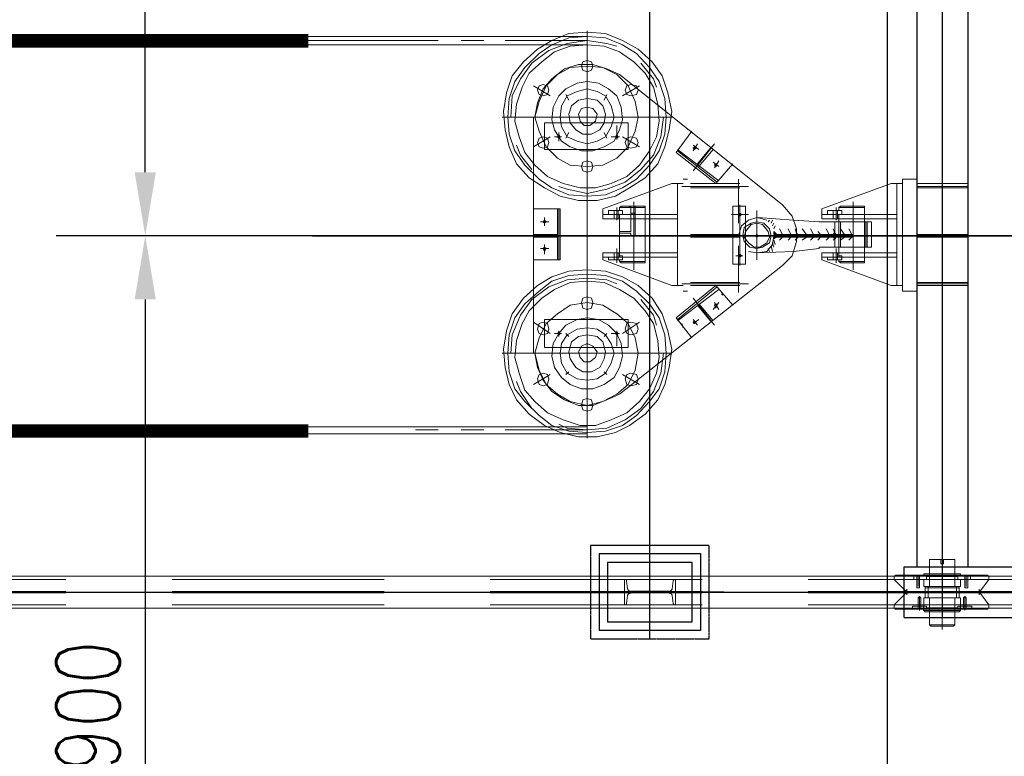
# Model space of a CAD drawing. Header units: inches. Extents: x -204116 to 930598, y -391373 to 256461.
# Tile 127 of 225: x 358164 to 361066, y -208008 to -205837. Entities that reach past the tile are written whole.
import ezdxf
from ezdxf.lldxf.tags import DXFTag

# ---------------------------------------------------------------- set-up
doc = ezdxf.new("R2010")
doc.units = ezdxf.units.IN
doc.header["$LTSCALE"] = 10
doc.header["$MEASUREMENT"] = 0
doc.header["$PDMODE"] = 1
doc.header["$PDSIZE"] = 1000
for name, pattern in [('CENTER', [2, 1.25, -0.25, 0.25, -0.25]), ('HIDDEN', [0.375, 0.25, -0.125]), ('PHANTOM', [2.5, 1.25, -0.25, 0.25, -0.25, 0.25, -0.25]), ('PHANTOM2', [1.25, 0.625, -0.125, 0.125, -0.125, 0.125, -0.125])]:
    doc.linetypes.add(name, pattern=pattern)
doc.layers.get('Defpoints').update_dxf_attribs({"lineweight": 25})
doc.layers.add('cen', color=2, linetype='CENTER2', lineweight=25)
doc.layers.add('P', color=5, linetype='PHANTOM2', lineweight=9)
doc.layers.add('FDN', color=8, linetype='PHANTOM')
doc.layers.add('H', color=3, linetype='HIDDEN')
doc.styles.add('MIC', font='romans.shx', dxfattribs={"width": 0.8})
tags = doc.linetypes.add('CENTER2', pattern=[1.125, 0.75, -0.125, 0.125, -0.125]).pattern_tags.tags
tags[10:11] = [DXFTag(74, 4), DXFTag(75, 0), DXFTag(340, '0'), DXFTag(46, 1.0), DXFTag(50, 0.0), DXFTag(44, 0.0), DXFTag(45, 0.0)]
tags[8:9] = [DXFTag(74, 4), DXFTag(75, 0), DXFTag(340, '0'), DXFTag(46, 1.0), DXFTag(50, 0.0), DXFTag(44, 0.0), DXFTag(45, 0.0)]
tags[6:7] = [DXFTag(74, 4), DXFTag(75, 0), DXFTag(340, '0'), DXFTag(46, 1.0), DXFTag(50, 0.0), DXFTag(44, 0.0), DXFTag(45, 0.0)]
tags[4:5] = [DXFTag(74, 4), DXFTag(75, 0), DXFTag(340, '0'), DXFTag(46, 1.0), DXFTag(50, 0.0), DXFTag(44, 0.0), DXFTag(45, 0.0)]
doc.dimstyles.new('1_75', dxfattribs={"dimscale": 75, "dimtxt": 2.5, "dimasz": 2.5, "dimexe": 1, "dimexo": 2, "dimgap": 1, "dimtad": 1, "dimtoh": 1, "dimdec": 0, "dimzin": 9, "dimdsep": 46, "dimtxsty": 'MIC', "dimcen": 2.5, "dimclrd": 1, "dimclre": 1, "dimclrt": 256, "dimadec": 0, "dimazin": 0, "dimtfac": 1, "dimtdec": 0, "dimtmove": 2, "dimatfit": 3, "dimfxl": 1, "dimlwd": -1, "dimlwe": -1, "dimarcsym": 0})

# ---------------------------------------------------------------- blocks, each defined once
blk = doc.blocks.new('TakeUp Plan')
at = {"layer": 'H', "linetype": 'Continuous'}
for points in [[(-1125.9, 4.2), (-1134.2, 4.2), (-1134.2, 12.5)], [(-954.9, 4.2), (-954.9, 12.5), (-959.1, 4.2)], [(-1125.9, -4.2), (-1134.2, -4.2), (-1134.2, -8.3)], [(-954.9, -4.2), (-954.9, -8.3), (-959.1, -4.2)]]:
    blk.add_hatch(color=0, dxfattribs=at).paths.add_polyline_path(points)
for p, q in [((-713, 975, -2), (-713, -975, -2)), ((-563, 975, -2), (-563, -975, -2)), ((-750.6, -975, -2), (713, -975, -2)), ((-750.6, -1125, -2), (-750.6, -975, -2)), ((-692.2, -1104.2, -2), (-692.2, -1091.7, -2)), ((-583.8, -1104.2, -2), (-583.8, -1091.7, -2)), ((-750.6, -1125, -2), (713, -1125, -2))]:
    blk.add_line(p, q)
at = {"color": 1}
blk.add_line((-1281.3, -1050, -2), (-1717.9, -1050, -2), dxfattribs=at)
at = {"color": 2, "elevation": -2}
blk.add_lwpolyline([(-1349.6, -937.5), (-1649.6, -937.5), (-1649.6, -1162.5), (-1349.6, -1162.5)], close=True, dxfattribs=at)
at = {"elevation": -2}
blk.add_lwpolyline([(-1374.6, -962.5), (-1624.6, -962.5), (-1624.6, -1137.5), (-1374.6, -1137.5)], close=True, dxfattribs=at)
at = {"layer": 'cen', "linetype": 'CENTER', "ltscale": 500}
for p, q in [((-1499.6, -1187.5, -2), (-1499.6, 1187.5, -2)), ((-638, 1150.1, -2), (-638, -1125, -2)), ((-5720.6, -1050, -2), (1175.4, -1050, -2))]:
    blk.add_line(p, q, dxfattribs=at)
at = {"layer": 'FDN', "ltscale": 0.03, "elevation": -2}
blk.add_lwpolyline([(-1324.6, -912.5), (-1674.6, -912.5), (-1674.6, -1187.5), (-1324.6, -1187.5)], close=True, dxfattribs=at)
at = {"layer": 'P', "color": 0, "linetype": 'Continuous', "elevation": -2}
for points in [[(-1684.7, 588), (-2506.6, 588)], [(-1684.7, 600.5), (-1630.5, 596.3), (-1580.4, 575.5), (-1534.6, 550.4), (-1492.9, 512.9), (-1463.7, 471.2), (-1447, 421.2), (-1434.5, 367), (-1442.8, 312.7), (-1455.3, 262.7), (-1476.2, 212.7), (-1513.7, 171), (-1559.6, 141.8), (-1601.3, 116.8), (-1655.5, 104.2), (-1709.7, 104.2), (-1763.9, 116.8), (-1809.8, 141.8), (-1855.6, 171), (-1893.2, 212.7), (-1914, 262.7), (-1926.5, 312.7), (-1930.7, 367), (-1922.4, 421.2), (-1905.7, 471.2), (-1872.3, 512.9), (-1830.6, 550.4), (-1788.9, 575.5), (-1738.9, 596.3), (-1684.7, 600.5)], [(-1684.7, 588), (-1630.5, 583.8), (-1580.4, 562.9), (-1538.7, 537.9), (-1501.2, 496.2), (-1472, 454.5), (-1455.3, 404.5), (-1451.2, 350.3), (-1455.3, 300.2), (-1472, 250.2), (-1501.2, 208.5), (-1538.7, 166.8), (-1580.4, 141.8), (-1630.5, 120.9), (-1684.7, 116.8), (-1738.9, 120.9), (-1788.9, 141.8), (-1826.4, 166.8), (-1868.1, 208.5), (-1897.3, 250.2), (-1914, 300.2), (-1918.2, 350.3), (-1914, 404.5), (-1897.3, 454.5), (-1868.1, 496.2), (-1826.4, 537.9), (-1788.9, 562.9), (-1738.9, 583.8), (-1684.7, 588)], [(-1684.7, 100.1), (-1684.7, 604.6)], [(-2123.5, 575.5), (-2506.6, 575.5)], [(-1684.7, 562.9), (-2506.6, 562.9)], [(-1989.1, 575.5), (-2055.8, 575.5)], [(-1684.7, 575.5), (-1926.5, 575.5)], [(-1909.8, 350.3), (-1905.7, 412.8), (-1880.7, 462.9), (-1847.3, 508.7), (-1797.3, 546.3), (-1743.1, 567.1), (-1684.7, 575.5), (-1626.3, 567.1), (-1597.1, 558.8)], [(-1684.7, 562.9), (-1634.6, 558.8), (-1588.8, 542.1), (-1547.1, 512.9), (-1513.7, 479.5), (-1488.7, 437.8), (-1476.2, 387.8), (-1472, 337.8), (-1480.3, 291.9), (-1501.2, 250.2), (-1530.4, 208.5), (-1567.9, 175.1), (-1613.8, 154.3), (-1659.7, 141.8), (-1705.5, 141.8), (-1755.6, 154.3), (-1801.4, 175.1), (-1839, 208.5), (-1868.1, 246), (-1884.8, 291.9), (-1897.3, 337.8), (-1893.2, 387.8), (-1876.5, 437.8), (-1855.6, 479.5), (-1818.1, 512.9), (-1780.6, 542.1), (-1734.7, 558.8), (-1684.7, 562.9)], [(-1684.7, 533.8), (-1684.7, 475.4)], [(-1839, 350.3), (-1830.6, 392), (-1813.9, 433.7), (-1788.9, 462.9), (-1751.4, 492.1), (-1709.7, 504.6), (-1668, 504.6), (-1626.3, 492.1), (-1588.8, 475.4)], [(-1839, 350.3), (-1826.4, 396.1), (-1805.6, 442), (-1772.2, 475.4), (-1734.7, 496.2), (-1684.7, 500.4), (-1638.8, 496.2), (-1597.1, 475.4), (-1563.7, 442), (-1542.9, 396.1), (-1534.6, 350.3), (-1542.9, 308.6), (-1563.7, 262.7), (-1597.1, 229.3), (-1638.8, 208.5), (-1684.7, 204.3), (-1734.7, 208.5), (-1772.2, 229.3), (-1805.6, 262.7), (-1826.4, 308.6), (-1839, 350.3)], [(-1684.7, 517.1), (-1672.2, 512.9), (-1668, 500.4), (-1672.2, 487.9), (-1684.7, 483.7), (-1697.2, 487.9), (-1701.4, 500.4), (-1697.2, 512.9), (-1684.7, 517.1)], [(-1526.2, 508.7), (-1488.7, 462.9), (-1480.3, 437.8)], [(-1109.2, 91.7), (-1588.8, 475.4)], [(-1843.1, 442), (-1793.1, 412.8)], [(-1813.9, 446.2), (-1801.4, 442), (-1797.3, 429.5), (-1801.4, 417), (-1813.9, 412.8), (-1826.4, 417), (-1830.6, 429.5), (-1826.4, 442), (-1813.9, 446.2)], [(-1684.7, 454.5), (-1651.3, 450.4), (-1622.1, 433.7), (-1597.1, 412.8), (-1584.6, 379.5), (-1580.4, 341.9), (-1588.8, 312.7), (-1605.4, 279.4), (-1634.6, 262.7), (-1668, 250.2), (-1701.4, 250.2), (-1734.7, 262.7), (-1759.7, 279.4), (-1780.6, 312.7), (-1788.9, 341.9), (-1784.7, 379.5), (-1768.1, 412.8), (-1747.2, 433.7), (-1713.9, 450.4), (-1684.7, 454.5)], [(-1684.7, 429.5), (-1684.7, 462.9)], [(-1684.7, 429.5), (-1684.7, 462.9)], [(-1530.4, 442), (-1580.4, 412.8)], [(-1555.4, 446.2), (-1538.7, 442), (-1534.6, 429.5), (-1538.7, 417), (-1555.4, 412.8), (-1567.9, 417), (-1572.1, 429.5), (-1567.9, 442), (-1555.4, 446.2)], [(-1763.9, 350.3), (-1759.7, 383.6), (-1743.1, 412.8), (-1713.9, 425.3), (-1684.7, 433.7), (-1655.5, 425.3), (-1630.5, 412.8), (-1613.8, 383.6), (-1605.4, 350.3), (-1613.8, 321.1), (-1630.5, 291.9), (-1655.5, 279.4), (-1684.7, 271), (-1713.9, 279.4), (-1743.1, 291.9), (-1759.7, 321.1), (-1763.9, 350.3)], [(-1738.9, 400.3), (-1747.2, 417)], [(-1634.6, 400.3), (-1626.3, 417)], [(-1684.7, 404.5), (-1655.5, 400.3), (-1638.8, 383.6), (-1630.5, 358.6), (-1634.6, 333.6), (-1647.1, 312.7), (-1672.2, 300.2), (-1697.2, 300.2), (-1718, 312.7), (-1734.7, 333.6), (-1738.9, 358.6), (-1730.5, 383.6), (-1709.7, 400.3), (-1684.7, 404.5)], [(-1684.7, 379.5), (-1668, 375.3), (-1655.5, 358.6), (-1659.7, 337.8), (-1676.3, 325.3), (-1693, 325.3), (-1705.5, 337.8), (-1709.7, 358.6), (-1701.4, 375.3), (-1684.7, 379.5)], [(-1434.5, 350.3), (-1684.7, 350.3), (-1934.9, 350.3)], [(-1843.1, 350.3), (-1843.1, -346.1)], [(-1459.5, 350.3), (-1467.8, 291.9), (-1488.7, 237.7), (-1526.2, 196), (-1572.1, 158.5), (-1626.3, 137.6), (-1684.7, 125.1), (-1743.1, 137.6), (-1768.1, 145.9)], [(-1809.8, 333.6), (-1809.8, 254.4)], [(-1809.8, 333.6), (-1563.7, 333.6), (-1563.7, 254.4), (-1809.8, 254.4)], [(-1597.1, 283.6), (-1597.1, 325.3)], [(-1843.1, 262.7), (-1793.1, 291.9)], [(-1813.9, 291.9), (-1801.4, 287.7), (-1797.3, 275.2), (-1801.4, 262.7), (-1813.9, 258.5), (-1826.4, 262.7), (-1830.6, 275.2), (-1826.4, 287.7), (-1813.9, 291.9)], [(-1759.7, 291.9), (-1780.6, 291.9)], [(-1768.1, 300.2), (-1763.9, 291.9), (-1768.1, 287.7), (-1772.2, 291.9), (-1768.1, 300.2)], [(-1768.1, 279.4), (-1768.1, 304.4)], [(-1738.9, 304.4), (-1747.2, 287.7)], [(-1634.6, 304.4), (-1626.3, 287.7)], [(-1588.8, 291.9), (-1613.8, 291.9)], [(-1597.1, 300.2), (-1592.9, 291.9), (-1597.1, 287.7), (-1601.3, 291.9), (-1597.1, 300.2)], [(-1530.4, 262.7), (-1580.4, 291.9)], [(-1555.4, 291.9), (-1538.7, 287.7), (-1534.6, 275.2), (-1538.7, 262.7), (-1555.4, 258.5), (-1567.9, 262.7), (-1572.1, 275.2), (-1567.9, 287.7), (-1555.4, 291.9)], [(-1422, 246), (-1376.1, 308.6)], [(-1847.3, 196), (-1880.7, 237.7), (-1893.2, 266.9)], [(-1401.1, 275.2), (-1405.3, 266.9)], [(-1371.9, 191.8), (-1309.4, 271)], [(-1371.9, 250.2), (-1359.4, 271)], [(-1371.9, 266.9), (-1355.2, 254.4)], [(-1367.8, 262.7), (-1363.6, 258.5), (-1367.8, 254.4), (-1371.9, 258.5), (-1367.8, 262.7)], [(-1359.4, 212.7), (-1317.7, 262.7)], [(-1305.2, 154.3), (-1422, 246)], [(-1296.9, 162.6), (-1417.8, 254.4)], [(-1301, 158.5), (-1417.8, 250.2)], [(-1355.2, 204.3), (-1313.5, 254.4)], [(-1684.7, 221), (-1672.2, 216.8), (-1668, 204.3), (-1672.2, 191.8), (-1684.7, 187.6), (-1697.2, 191.8), (-1701.4, 204.3), (-1697.2, 216.8), (-1684.7, 221)], [(-1684.7, 171), (-1684.7, 229.3)], [(-1296.9, 204.3), (-1313.5, 216.8)], [(-1309.4, 200.2), (-1296.9, 221)], [(-1305.2, 212.7), (-1301, 208.5), (-1305.2, 204.3), (-1309.4, 208.5), (-1305.2, 212.7)], [(-1305.2, 154.3), (-1255.2, 212.7)], [(-1684.7, 179.3), (-1684.7, -175.1)], [(-1284.4, 179.3), (-1288.5, 171)], [(-1638.8, 79.2), (-1434.5, 154.3)], [(-1417.8, 154.3), (-1434.5, 154.3)], [(-1417.8, 154.3), (-1401.1, 154.3)], [(-1417.8, 154.3), (-1417.8, -145.9)], [(-1209.3, 145.9), (-1405.3, 145.9)], [(-1388.6, 166.8), (-1401.1, 166.8)], [(-1234.3, 154.3), (-1380.3, 154.3)], [(-1238.5, 166.8), (-1238.5, 37.5)], [(-992.5, 79.2), (-788.1, 154.3)], [(-771.4, 154.3), (-788.1, 154.3)], [(-771.4, 154.3), (-754.8, 154.3)], [(-771.4, 154.3), (-771.4, -145.9)], [(-713, 166.8), (-754.8, 166.8)], [(-754.8, 166.8), (-754.8, -162.6)], [(-713, 166.8), (-713, -162.6)], [(-563, 154.3), (-713, 154.3)], [(-562.9, 145.9), (-713, 145.9)], [(-1234.3, 141.8), (-1380.3, 141.8)], [(-563, 141.8), (-713, 141.8)], [(-1513.7, 87.6), (-1584.6, 87.6), (-1588.8, 83.4), (-1513.7, 83.4)], [(-1559.6, 87.6), (-1542.9, 87.6)], [(-1559.6, 87.6), (-1559.6, 83.4)], [(-1555.4, 87.6), (-1555.4, 12.5)], [(-1547.1, 100.1), (-1547.1, -100.1)], [(-1547.1, -83.4), (-1547.1, 91.7)], [(-1542.9, 87.6), (-1542.9, 0)], [(-1542.9, 87.6), (-1542.9, 83.4), (-1542.9, 87.6)], [(-1513.7, 87.6), (-1513.7, 83.4)], [(-1255.2, -83.4), (-1255.2, 87.6)], [(-1217.6, 87.6), (-1255.2, 87.6)], [(-1234.3, -87.6), (-1234.3, 91.7)], [(-1217.6, -83.4), (-1217.6, 87.6)], [(-1109.2, 91.7), (-1080, 58.4), (-1067.5, 20.8), (-1067.5, -16.7), (-1080, -58.4), (-1109.2, -87.6)], [(-867.4, 87.6), (-938.2, 87.6), (-942.4, 83.4), (-867.4, 83.4)], [(-900.7, 100.1), (-900.7, -100.1)], [(-900.7, -87.6), (-900.7, 87.6)], [(-867.4, 87.6), (-867.4, 83.4)], [(-1763.9, 79.2), (-1843.1, 79.2)], [(-1801.4, -70.9), (-1843.1, -70.9), (-1843.1, 79.2)], [(-1801.4, 79.2), (-1793.1, 79.2)], [(-1772.2, 79.2), (-1772.2, -70.9)], [(-1768.1, 79.2), (-1768.1, -70.9)], [(-1763.9, 79.2), (-1763.9, -70.9)], [(-1638.8, 79.2), (-1638.8, 50)], [(-1417.8, 62.5), (-1638.8, 62.5)], [(-1622.1, 62.5), (-1622.1, 75.1), (-1580.4, 75.1), (-1580.4, 62.5), (-1622.1, 62.5)], [(-1605.4, 62.5), (-1605.4, 75.1)], [(-1605.4, 62.5), (-1605.4, 50)], [(-1605.4, 62.5), (-1605.4, 50)], [(-1597.1, 83.4), (-1597.1, 54.2)], [(-1597.1, 79.2), (-1597.1, 45.9)], [(-1597.1, 79.2), (-1597.1, 45.9)], [(-1592.9, 62.5), (-1592.9, 75.1)], [(-1592.9, 62.5), (-1592.9, 50)], [(-1592.9, 62.5), (-1592.9, 50)], [(-1588.8, 83.4), (-1588.8, 75.1), (-1580.4, 75.1)], [(-1580.4, 75.1), (-1580.4, 62.5), (-1588.8, 62.5), (-1588.8, -58.4)], [(-1588.8, 62.5), (-1588.8, 50)], [(-1542.9, 83.4), (-1559.6, 83.4)], [(-1555.4, 83.4), (-1555.4, 66.7)], [(-1542.9, 66.7), (-1555.4, 66.7)], [(-1542.9, 83.4), (-1542.9, 66.7)], [(-1513.7, -75.1), (-1513.7, 83.4)], [(-1513.7, 62.5), (-1513.7, 50)], [(-1209.3, 62.5), (-1259.3, 62.5)], [(-1226, 62.5), (-1242.7, 62.5)], [(-1234.3, 66.7), (-1230.1, 62.5), (-1234.3, 58.4), (-1238.5, 62.5), (-1234.3, 66.7)], [(-1234.3, 66.7), (-1230.1, 62.5), (-1234.3, 58.4), (-1238.5, 62.5), (-1234.3, 66.7)], [(-1234.3, 37.5), (-1234.3, 75.1)], [(-1184.3, -70.9), (-1184.3, 75.1)], [(-1184.3, -70.9), (-1184.3, 75.1)], [(-992.5, 79.2), (-992.5, 50)], [(-771.4, 62.5), (-992.5, 62.5)], [(-975.8, 62.5), (-975.8, 75.1), (-934.1, 75.1), (-934.1, 62.5), (-975.8, 62.5)], [(-959.1, 62.5), (-959.1, 75.1)], [(-959.1, 62.5), (-959.1, 50)], [(-959.1, 62.5), (-959.1, 50)], [(-950.8, 83.4), (-950.8, 54.2)], [(-950.8, 79.2), (-950.8, 45.9)], [(-950.8, 79.2), (-950.8, 45.9)], [(-946.6, 62.5), (-946.6, 75.1)], [(-946.6, 62.5), (-946.6, 50)], [(-946.6, 62.5), (-946.6, 50)], [(-942.4, 83.4), (-942.4, 75.1), (-934.1, 75.1)], [(-934.1, 75.1), (-934.1, 62.5), (-942.4, 62.5), (-942.4, -58.4)], [(-942.4, 62.5), (-942.4, 50)], [(-867.4, -75.1), (-867.4, 83.4)], [(-867.4, 62.5), (-867.4, 50)], [(-1797.3, 41.7), (-1822.3, 41.7)], [(-1809.8, 45.9), (-1805.6, 41.7), (-1809.8, 37.5), (-1813.9, 41.7), (-1809.8, 45.9)], [(-1809.8, 54.2), (-1809.8, 29.2)], [(-1417.8, 50), (-1638.8, 50)], [(-1238.5, 0), (-1230.1, 29.2), (-1209.3, 45.9), (-1184.3, 54.2), (-1155.1, 45.9)], [(-1184.3, 41.7), (-1163.4, 37.5), (-1146.7, 20.8), (-1142.6, 0), (-1146.7, -20.8), (-1167.6, -33.4), (-1184.3, -37.5), (-1205.1, -33.4), (-1221.8, -16.7), (-1226, 0), (-1221.8, 25), (-1201, 37.5), (-1184.3, 41.7)], [(-1184.3, 37.5), (-1167.6, 33.4), (-1150.9, 12.5), (-1146.7, -4.2), (-1155.1, -20.8), (-1175.9, -33.4), (-1192.6, -33.4), (-1209.3, -20.8), (-1221.8, -4.2), (-1217.6, 12.5), (-1201, 33.4), (-1184.3, 37.5)], [(-1075.9, 45.9), (-1180.1, 54.2)], [(-1150.9, 41.7), (-1146.7, 45.9)], [(-1142.6, 37.5), (-1138.4, 45.9)], [(-1138.4, 29.2), (-1134.2, 37.5)], [(-1134.2, 20.8), (-1130.1, 29.2)], [(-1000.8, 41.7), (-1075.9, 45.9)], [(-1000.8, -37.5), (-1000.8, -33.4), (-954.9, -33.4), (-954.9, 0), (-954.9, 41.7)], [(-954.9, 41.7), (-1000.8, 41.7), (-1000.8, 41.7)], [(-771.4, 50), (-992.5, 50)], [(-954.9, 41.7), (-846.5, 41.7)], [(-942.4, 41.7), (-942.4, -33.4)], [(-938.2, 41.7), (-938.2, -33.4)], [(-900.7, -50), (-900.7, 50)], [(-863.2, -33.4), (-863.2, 41.7)], [(-859, -33.4), (-859, 41.7)], [(-846.5, 41.7), (-846.5, 0)], [(-1772.2, 4.2), (-1843.1, 4.2)], [(-1555.4, 12.5), (-1588.8, 12.5)], [(-1555.4, 8.3), (-1588.8, 8.3)], [(-1555.4, 0), (-1542.9, 0), (-1547.1, 0), (-1555.4, 0), (-1555.4, 8.3)], [(-1234.3, 4.2), (-1380.3, 4.2)], [(-1217.6, 25), (-1217.6, -20.8)], [(-1184.3, 4.2), (-1180.1, 0), (-1184.3, -4.2), (-1188.4, 0), (-1184.3, 4.2)], [(-1125.9, 4.2), (-1134.2, 4.2), (-1134.2, 12.5), (-1125.9, 4.2)], [(-1130.1, 4.2), (-1134.2, 8.3)], [(-1067.5, 4.2), (-1134.2, 4.2)], [(-1109.2, 4.2), (-1117.6, 20.8)], [(-1084.2, 4.2), (-1092.5, 20.8)], [(-1063.3, 4.2), (-1067.5, 8.3), (-1071.7, 20.8)], [(-1067.5, 4.2), (-900.7, 4.2), (-900.7, -4.2), (-900.7, 4.2)], [(-1038.3, 4.2), (-1050.8, 20.8)], [(-1017.5, 4.2), (-1025.8, 20.8)], [(-996.6, 4.2), (-1005, 12.5)], [(-971.6, 4.2), (-979.9, 20.8)], [(-950.8, 4.2), (-954.9, 8.3), (-959.1, 20.8)], [(-954.9, 4.2), (-954.9, 12.5), (-959.1, 4.2), (-954.9, 4.2)], [(-925.7, 4.2), (-938.2, 20.8)], [(-904.9, 4.2), (-913.2, 20.8)], [(-563, 4.2), (-713, 4.2)], [(-1246.8, 0), (-1901.5, 0)], [(-1747.2, 0), (-1876.5, 0)], [(-1772.2, -4.2), (-1843.1, -4.2)], [(-1809.8, -54.2), (-1809.8, -25)], [(-1338.6, 0), (-1647.1, 0)], [(-946.6, 0), (-1613.8, 0)], [(-1234.3, -4.2), (-1380.3, -4.2)], [(-1255.2, 0), (-838.2, 0)], [(-1138.4, 0), (-1238.5, 0)], [(-1134.2, 0), (-1138.4, -25), (-1155.1, -45.9), (-1184.3, -50), (-1209.3, -45.9)], [(-1138.4, -20.8), (-1134.2, -33.4)], [(-1130.1, -4.2), (-1134.2, -8.3)], [(-1067.5, -4.2), (-1134.2, -4.2)], [(-1125.9, -4.2), (-1134.2, -4.2), (-1134.2, -8.3), (-1125.9, -4.2)], [(-1134.2, -12.5), (-1130.1, -25)], [(-1109.2, -4.2), (-1117.6, -12.5)], [(-1084.2, -4.2), (-1092.5, -12.5)], [(-1063.3, -4.2), (-1067.5, -8.3), (-1071.7, -12.5)], [(-1067.5, -4.2), (-900.7, -4.2)], [(-1038.3, -4.2), (-1050.8, -12.5)], [(-1017.5, -4.2), (-1025.8, -12.5)], [(-996.6, -4.2), (-1005, -12.5)], [(-692.2, 0), (-1000.8, 0)], [(-854.8, 0), (-992.5, 0)], [(-971.6, -4.2), (-979.9, -12.5)], [(-950.8, -4.2), (-954.9, -8.3), (-959.1, -12.5)], [(-954.9, -4.2), (-954.9, -8.3), (-959.1, -4.2), (-954.9, -4.2)], [(-925.7, -4.2), (-938.2, -12.5)], [(-904.9, -4.2), (-913.2, -12.5)], [(-846.5, -33.4), (-846.5, 0)], [(-563, -4.2), (-713, -4.2)], [(-1797.3, -37.5), (-1822.3, -37.5)], [(-1809.8, -33.4), (-1805.6, -37.5), (-1809.8, -45.9), (-1813.9, -37.5), (-1809.8, -33.4)], [(-1417.8, -50), (-1638.8, -50), (-1638.8, -70.9)], [(-1605.4, -62.5), (-1605.4, -50)], [(-1597.1, -70.9), (-1597.1, -37.5)], [(-1597.1, -70.9), (-1597.1, -37.5)], [(-1597.1, -79.2), (-1597.1, -54.2)], [(-1592.9, -62.5), (-1592.9, -50)], [(-1588.8, -62.5), (-1588.8, -50)], [(-1588.8, -58.4), (-1588.8, -50)], [(-1513.7, -62.5), (-1513.7, -50)], [(-1238.5, -29.2), (-1238.5, -166.8)], [(-1234.3, -54.2), (-1230.1, -58.4), (-1234.3, -62.5), (-1238.5, -58.4), (-1234.3, -54.2)], [(-1234.3, -54.2), (-1230.1, -58.4), (-1234.3, -62.5), (-1238.5, -58.4), (-1234.3, -54.2)], [(-1234.3, -70.9), (-1234.3, -29.2)], [(-1075.9, -45.9), (-1180.1, -50)], [(-1150.9, -37.5), (-1146.7, -45.9)], [(-1142.6, -29.2), (-1138.4, -45.9)], [(-1000.8, -37.5), (-1075.9, -45.9)], [(-771.4, -50), (-992.5, -50), (-992.5, -70.9)], [(-959.1, -62.5), (-959.1, -50)], [(-954.9, -33.4), (-846.5, -33.4)], [(-950.8, -70.9), (-950.8, -37.5)], [(-950.8, -70.9), (-950.8, -37.5)], [(-950.8, -79.2), (-950.8, -54.2)], [(-946.6, -62.5), (-946.6, -50)], [(-942.4, -62.5), (-942.4, -50)], [(-942.4, -58.4), (-942.4, -50)], [(-867.4, -62.5), (-867.4, -50)], [(-1801.4, -70.9), (-1763.9, -70.9)], [(-1417.8, -62.5), (-1638.8, -62.5)], [(-1638.8, -70.9), (-1434.5, -145.9)], [(-1622.1, -62.5), (-1622.1, -70.9), (-1580.4, -70.9), (-1580.4, -62.5), (-1622.1, -62.5)], [(-1605.4, -62.5), (-1605.4, -70.9)], [(-1592.9, -62.5), (-1592.9, -70.9)], [(-1580.4, -58.4), (-1588.8, -58.4)], [(-1513.7, -75.1), (-1588.8, -75.1), (-1588.8, -70.9), (-1580.4, -70.9)], [(-1584.6, -79.2), (-1588.8, -75.1)], [(-1584.6, -79.2), (-1513.7, -79.2)], [(-1580.4, -58.4), (-1580.4, -70.9)], [(-1513.7, -79.2), (-1513.7, -75.1)], [(-1217.6, -83.4), (-1255.2, -83.4)], [(-1226, -58.4), (-1246.8, -58.4)], [(-1226, -58.4), (-1242.7, -58.4)], [(-771.4, -62.5), (-992.5, -62.5)], [(-992.5, -70.9), (-788.1, -145.9)], [(-975.8, -62.5), (-975.8, -70.9), (-934.1, -70.9), (-934.1, -62.5), (-975.8, -62.5)], [(-959.1, -62.5), (-959.1, -70.9)], [(-946.6, -62.5), (-946.6, -70.9)], [(-934.1, -58.4), (-942.4, -58.4)], [(-867.4, -75.1), (-942.4, -75.1), (-942.4, -70.9), (-934.1, -70.9)], [(-938.2, -79.2), (-942.4, -75.1)], [(-938.2, -79.2), (-867.4, -79.2)], [(-934.1, -58.4), (-934.1, -70.9)], [(-867.4, -79.2), (-867.4, -75.1)], [(-1684.7, -100.1), (-1630.5, -104.2), (-1580.4, -120.9), (-1534.6, -145.9), (-1492.9, -183.5), (-1463.7, -229.3), (-1447, -279.4), (-1434.5, -333.6), (-1442.8, -387.8), (-1455.3, -437.8), (-1476.2, -483.7), (-1513.7, -525.4), (-1559.6, -558.8), (-1601.3, -579.6), (-1655.5, -592.1), (-1709.7, -592.1), (-1763.9, -579.6), (-1809.8, -558.8), (-1855.6, -525.4), (-1893.2, -483.7), (-1914, -437.8), (-1926.5, -387.8), (-1930.7, -333.6), (-1922.4, -279.4), (-1905.7, -229.3), (-1872.3, -183.5), (-1830.6, -145.9), (-1788.9, -120.9), (-1738.9, -104.2), (-1684.7, -100.1)], [(-1684.7, -112.6), (-1630.5, -116.8), (-1580.4, -133.4), (-1538.7, -162.6), (-1501.2, -200.2), (-1472, -241.9), (-1455.3, -291.9), (-1451.2, -346.1), (-1455.3, -400.3), (-1472, -450.4), (-1501.2, -487.9), (-1538.7, -529.6), (-1580.4, -558.8), (-1630.5, -575.5), (-1684.7, -579.6), (-1738.9, -575.5), (-1788.9, -558.8), (-1826.4, -529.6), (-1868.1, -487.9), (-1897.3, -450.4), (-1914, -400.3), (-1918.2, -346.1), (-1914, -291.9), (-1897.3, -241.9), (-1868.1, -200.2), (-1826.4, -162.6), (-1788.9, -133.4), (-1738.9, -116.8), (-1684.7, -112.6)], [(-1684.7, -100.1), (-1684.7, -596.3)], [(-1109.2, -87.6), (-1588.8, -467)], [(-1909.8, -346.1), (-1905.7, -291.9), (-1880.7, -233.5), (-1847.3, -187.6), (-1797.3, -150.1), (-1743.1, -129.3), (-1684.7, -125.1), (-1626.3, -129.3), (-1597.1, -141.8)], [(-1684.7, -133.4), (-1634.6, -137.6), (-1588.8, -158.5), (-1547.1, -183.5), (-1513.7, -221), (-1488.7, -258.5), (-1476.2, -308.6), (-1472, -358.6), (-1480.3, -404.5), (-1501.2, -450.4), (-1530.4, -487.9), (-1567.9, -521.2), (-1613.8, -542.1), (-1659.7, -558.8), (-1705.5, -558.8), (-1755.6, -542.1), (-1801.4, -521.2), (-1839, -487.9), (-1868.1, -454.5), (-1884.8, -404.5), (-1897.3, -358.6), (-1893.2, -308.6), (-1876.5, -258.5), (-1855.6, -221), (-1818.1, -183.5), (-1780.6, -158.5), (-1734.7, -137.6), (-1684.7, -133.4)], [(-1209.3, -141.8), (-1405.3, -141.8)], [(-1234.3, -137.6), (-1380.3, -137.6)], [(-563, -137.6), (-713, -137.6)], [(-562.9, -141.8), (-713, -141.8)], [(-1684.7, -166.8), (-1684.7, -229.3)], [(-1417.8, -145.9), (-1434.5, -145.9)], [(-1305.2, -145.9), (-1422, -241.9)], [(-1401.1, -145.9), (-1417.8, -145.9)], [(-1417.8, -145.9), (-1401.1, -145.9)], [(-1301, -150.1), (-1417.8, -246)], [(-1296.9, -158.5), (-1417.8, -250.2)], [(-1388.6, -162.6), (-1401.1, -162.6)], [(-1234.3, -145.9), (-1380.3, -145.9)], [(-1305.2, -145.9), (-1255.2, -204.3)], [(-1284.4, -175.1), (-1288.5, -171)], [(-771.4, -145.9), (-788.1, -145.9)], [(-754.8, -145.9), (-771.4, -145.9)], [(-771.4, -145.9), (-754.8, -145.9)], [(-713, -162.6), (-754.8, -162.6)], [(-563, -145.9), (-713, -145.9)], [(-1839, -346.1), (-1826.4, -300.2), (-1805.6, -258.5), (-1772.2, -229.3), (-1734.7, -204.3), (-1684.7, -196), (-1638.8, -204.3), (-1597.1, -229.3), (-1563.7, -258.5), (-1542.9, -300.2), (-1534.6, -346.1), (-1542.9, -396.1), (-1563.7, -437.8), (-1597.1, -467), (-1638.8, -487.9), (-1684.7, -500.4), (-1734.7, -487.9), (-1772.2, -467), (-1805.6, -437.8), (-1826.4, -396.1), (-1839, -346.1)], [(-1684.7, -179.3), (-1672.2, -183.5), (-1668, -196), (-1672.2, -212.7), (-1684.7, -216.8), (-1697.2, -212.7), (-1701.4, -196), (-1697.2, -183.5), (-1684.7, -179.3)], [(-1526.2, -187.6), (-1488.7, -233.5), (-1480.3, -262.7)], [(-1371.9, -183.5), (-1309.4, -262.7)], [(-1355.2, -200.2), (-1313.5, -250.2)], [(-1296.9, -196), (-1313.5, -216.8)], [(-1309.4, -196), (-1296.9, -216.8)], [(-1305.2, -200.2), (-1301, -204.3), (-1305.2, -212.7), (-1309.4, -204.3), (-1305.2, -200.2)], [(-1359.4, -204.3), (-1317.7, -254.4)], [(-1843.1, -254.4), (-1793.1, -287.7)], [(-1813.9, -254.4), (-1801.4, -258.5), (-1797.3, -275.2), (-1801.4, -287.7), (-1813.9, -291.9), (-1826.4, -287.7), (-1830.6, -275.2), (-1826.4, -258.5), (-1813.9, -254.4)], [(-1809.8, -329.4), (-1809.8, -246)], [(-1809.8, -329.4), (-1563.7, -329.4), (-1563.7, -246), (-1809.8, -246)], [(-1684.7, -241.9), (-1651.3, -246), (-1622.1, -262.7), (-1597.1, -287.7), (-1584.6, -316.9), (-1580.4, -354.4), (-1588.8, -387.8), (-1605.4, -417), (-1634.6, -437.8), (-1668, -450.4), (-1701.4, -450.4), (-1734.7, -437.8), (-1759.7, -417), (-1780.6, -387.8), (-1788.9, -354.4), (-1784.7, -316.9), (-1768.1, -287.7), (-1747.2, -262.7), (-1713.9, -246), (-1684.7, -241.9)], [(-1530.4, -254.4), (-1580.4, -287.7)], [(-1555.4, -254.4), (-1538.7, -258.5), (-1534.6, -275.2), (-1538.7, -287.7), (-1555.4, -291.9), (-1567.9, -287.7), (-1572.1, -275.2), (-1567.9, -258.5), (-1555.4, -254.4)], [(-1422, -241.9), (-1376.1, -300.2)], [(-1401.1, -271), (-1405.3, -258.5)], [(-1371.9, -246), (-1359.4, -262.7)], [(-1371.9, -258.5), (-1355.2, -246)], [(-1367.8, -250.2), (-1363.6, -254.4), (-1367.8, -258.5), (-1371.9, -254.4), (-1367.8, -250.2)], [(-1759.7, -287.7), (-1780.6, -287.7)], [(-1768.1, -283.6), (-1763.9, -287.7), (-1768.1, -291.9), (-1772.2, -287.7), (-1768.1, -283.6)], [(-1768.1, -279.4), (-1768.1, -296.1)], [(-1763.9, -346.1), (-1759.7, -316.9), (-1743.1, -291.9), (-1713.9, -275.2), (-1684.7, -271), (-1655.5, -275.2), (-1630.5, -291.9), (-1613.8, -316.9), (-1605.4, -346.1), (-1613.8, -375.3), (-1630.5, -404.5), (-1655.5, -421.2), (-1684.7, -425.3), (-1713.9, -421.2), (-1743.1, -404.5), (-1759.7, -375.3), (-1763.9, -346.1)], [(-1738.9, -296.1), (-1747.2, -287.7)], [(-1634.6, -296.1), (-1626.3, -287.7)], [(-1588.8, -287.7), (-1613.8, -287.7)], [(-1597.1, -283.6), (-1592.9, -287.7), (-1597.1, -291.9), (-1601.3, -287.7), (-1597.1, -283.6)], [(-1597.1, -279.4), (-1597.1, -325.3)], [(-1684.7, -291.9), (-1655.5, -296.1), (-1638.8, -312.7), (-1630.5, -341.9), (-1634.6, -362.8), (-1647.1, -387.8), (-1672.2, -400.3), (-1697.2, -400.3), (-1718, -387.8), (-1734.7, -362.8), (-1738.9, -341.9), (-1730.5, -312.7), (-1709.7, -296.1), (-1684.7, -291.9)], [(-1684.7, -316.9), (-1668, -325.3), (-1655.5, -341.9), (-1659.7, -358.6), (-1676.3, -371.1), (-1693, -371.1), (-1705.5, -358.6), (-1709.7, -341.9), (-1701.4, -325.3), (-1684.7, -316.9)], [(-1434.5, -346.1), (-1684.7, -346.1), (-1934.9, -346.1)], [(-1588.8, -467), (-1626.3, -483.7), (-1668, -500.4), (-1709.7, -500.4), (-1751.4, -483.7), (-1788.9, -458.7), (-1813.9, -425.3), (-1830.6, -387.8), (-1839, -346.1)], [(-1459.5, -346.1), (-1467.8, -404.5), (-1488.7, -458.7), (-1526.2, -508.7), (-1572.1, -542.1), (-1626.3, -567.1), (-1684.7, -571.3), (-1743.1, -567.1), (-1768.1, -554.6)], [(-1813.9, -404.5), (-1801.4, -408.7), (-1797.3, -421.2), (-1801.4, -437.8), (-1813.9, -442), (-1826.4, -437.8), (-1830.6, -421.2), (-1826.4, -408.7), (-1813.9, -404.5)], [(-1738.9, -400.3), (-1747.2, -408.7)], [(-1634.6, -400.3), (-1626.3, -408.7)], [(-1555.4, -404.5), (-1538.7, -408.7), (-1534.6, -421.2), (-1538.7, -437.8), (-1555.4, -442), (-1567.9, -437.8), (-1572.1, -421.2), (-1567.9, -408.7), (-1555.4, -404.5)], [(-1847.3, -508.7), (-1880.7, -458.7), (-1893.2, -429.5)], [(-1843.1, -437.8), (-1793.1, -408.7)], [(-1684.7, -425.3), (-1684.7, -458.7)], [(-1684.7, -425.3), (-1684.7, -458.7)], [(-1530.4, -437.8), (-1580.4, -408.7)], [(-1684.7, -479.5), (-1672.2, -483.7), (-1668, -500.4), (-1672.2, -512.9), (-1684.7, -517.1), (-1697.2, -512.9), (-1701.4, -500.4), (-1697.2, -483.7), (-1684.7, -479.5)], [(-1684.7, -529.6), (-1684.7, -467)], [(-1684.7, -562.9), (-2506.6, -562.9)], [(-2190.3, -571.3), (-2123.5, -571.3)], [(-2055.8, -571.3), (-1989.1, -571.3)], [(-1926.5, -571.3), (-1684.7, -571.3)], [(-1684.7, -583.8), (-2506.6, -583.8)], [(-675.5, -954.1), (-675.5, -1033.3)], [(-675.5, -954.1), (-671.4, -954.1), (-638, -954.1)], [(-642.2, -954.1), (-642.2, -966.6)], [(-642.2, -954.1), (-642.2, -954.1), (-642.2, -954.1), (-642.2, -954.1), (-633.8, -954.1), (-633.8, -954.1)], [(-633.8, -954.1), (-642.2, -954.1)], [(-638, -1160.5), (-638, -939.5)], [(-638, -943.7), (-638, -1156.3)], [(-600.5, -954.1), (-604.6, -954.1), (-638, -954.1)], [(-633.8, -954.1), (-633.8, -966.6)], [(-600.5, -954.1), (-600.5, -1033.3)], [(-638, -1058.3), (-638, -966.6), (-642.2, -966.6), (-633.8, -966.6)], [(-638, -1120.9), (-638, -983.3)], [(-638, -1120.9), (-638, -983.3)], [(-5720.6, -1002.5), (1171.4, -1002.5)], [(-779.8, -1004.1), (-775.6, -1000)], [(-779.8, -1012.5), (-779.8, -1004.1)], [(-746.4, -1045.8), (-779.8, -1012.5)], [(-725.6, -1000), (-775.6, -1000)], [(-725.6, -1000), (-504.6, -1000)], [(-721.4, -1000), (-721.4, -1004.1), (-721.4, -1012.5), (-721.4, -1012.5), (-713.1, -1012.5)], [(-721.4, -1004.1), (-721.4, -1012.5), (-704.7, -1012.5)], [(-721.4, -1012.5), (-708.9, -1012.5)], [(-713.1, -1000), (-713.1, -1012.5)], [(-713.1, -1012.5), (-713.1, -1037.5)], [(-713.1, -1012.5), (-713.1, -1037.5), (-713.1, -1037.5)], [(-708.9, -1000), (-708.9, -1012.5)], [(-708.9, -1000), (-708.9, -1033.3)], [(-708.9, -1012.5), (-692.2, -1012.5)], [(-704.7, -1000), (-704.7, -1012.5)], [(-704.7, -1012.5), (-704.7, -1037.5)], [(-704.7, -1012.5), (-704.7, -1037.5)], [(-700.6, -1012.5), (-688, -1012.5)], [(-692.2, -1000), (-692.2, -995.8), (-688, -995.8)], [(-638, -1033.3), (-692.2, -1033.3), (-692.2, -1012.5)], [(-638, -1012.5), (-692.2, -1012.5)], [(-675.5, -995.8), (-688, -995.8)], [(-683.9, -1012.5), (-688, -1012.5)], [(-675.5, -1000), (-675.5, -1004.1), (-683.9, -1004.1)], [(-683.9, -1004.1), (-683.9, -1012.5)], [(-675.5, -995.8), (-675.5, -995.8), (-638, -995.8)], [(-675.5, -1000), (-675.5, -995.8), (-675.5, -995.8), (-675.5, -995.8)], [(-638, -1004.1), (-675.5, -1004.1)], [(-600.5, -995.8), (-600.5, -995.8), (-638, -995.8)], [(-638, -1004.1), (-600.5, -1004.1)], [(-638, -1033.3), (-583.8, -1033.3), (-583.8, -1012.5)], [(-638, -1012.5), (-583.8, -1012.5)], [(-600.5, -1000), (-600.5, -995.8), (-600.5, -995.8), (-600.5, -995.8)], [(-600.5, -995.8), (-588, -995.8)], [(-600.5, -1000), (-600.5, -1004.1), (-592.1, -1004.1)], [(-592.1, -1004.1), (-592.1, -1012.5)], [(-592.1, -1012.5), (-588, -1012.5)], [(-583.8, -1000), (-583.8, -995.8), (-588, -995.8)], [(-579.6, -1000), (-554.6, -1000)], [(-571.3, -1012.5), (-579.6, -1012.5)], [(-571.3, -1000), (-571.3, -1012.5)], [(-554.6, -1004.1), (-554.6, -1012.5), (-571.3, -1012.5)], [(-571.3, -1012.5), (-571.3, -1037.5)], [(-571.3, -1012.5), (-571.3, -1037.5)], [(-567.1, -1000), (-567.1, -1012.5)], [(-567.1, -1000), (-567.1, -1033.3)], [(-554.6, -1000), (-554.6, -1004.1), (-554.6, -1012.5), (-554.6, -1012.5), (-562.9, -1012.5)], [(-562.9, -1000), (-562.9, -1012.5)], [(-562.9, -1012.5), (-562.9, -1037.5)], [(-562.9, -1012.5), (-562.9, -1037.5), (-562.9, -1037.5)], [(-554.6, -1004.1), (-554.6, -1000)], [(-525.4, -1045.8), (-500.4, -1012.5)], [(-504.6, -1000), (-500.4, -1004.1)], [(-500.4, -1004.1), (-500.4, -1012.5), (-500.4, -1012.5)], [(-742.3, -1058.3), (-742.3, -1041.7)], [(-742.3, -1041.7), (-742.3, -1058.3)], [(-713.1, -1037.5), (-704.7, -1037.5), (-708.9, -1037.5), (-713.1, -1037.5)], [(-692.2, -1016.6), (-692.2, -1033.3), (-688, -1033.3), (-688, -1037.5), (-688, -1066.7)], [(-688, -1033.3), (-692.2, -1033.3)], [(-688, -1037.5), (-688, -1033.3)], [(-688, -1037.5), (-688, -1033.3)], [(-638, -1037.5), (-688, -1037.5)], [(-679.7, -1033.3), (-679.7, -1066.7)], [(-679.7, -1033.3), (-638, -1033.3)], [(-638, -1033.3), (-675.5, -1033.3)], [(-638, -1033.3), (-600.5, -1033.3)], [(-596.3, -1033.3), (-638, -1033.3)], [(-638, -1037.5), (-588, -1037.5)], [(-596.3, -1033.3), (-596.3, -1066.7)], [(-583.8, -1016.6), (-583.8, -1033.3), (-588, -1033.3), (-588, -1037.5), (-588, -1066.7)], [(-588, -1037.5), (-588, -1033.3)], [(-588, -1033.3), (-583.8, -1033.3)], [(-588, -1037.5), (-588, -1033.3)], [(-562.9, -1037.5), (-571.3, -1037.5), (-567.1, -1037.5), (-562.9, -1037.5)], [(-529.6, -1058.3), (-529.6, -1041.7)], [(-529.6, -1041.7), (-529.6, -1058.3)], [(-746.4, -1054.2), (-779.8, -1087.5)], [(-746.4, -1045.8), (-742.3, -1045.8)], [(-742.3, -1045.8), (-746.4, -1045.8)], [(-742.3, -1054.2), (-746.4, -1054.2)], [(-746.4, -1054.2), (-742.3, -1054.2)], [(-742.3, -1054.2), (-738.1, -1050), (-742.3, -1045.8)], [(-742.3, -1045.8), (-738.1, -1050), (-742.3, -1054.2)], [(-529.6, -1050), (-742.3, -1050)], [(-708.9, -1066.7), (-700.6, -1066.7), (-704.7, -1062.5), (-708.9, -1066.7)], [(-708.9, -1091.7), (-708.9, -1066.7)], [(-708.9, -1091.7), (-708.9, -1066.7), (-708.9, -1066.7)], [(-704.7, -1091.7), (-704.7, -1066.7)], [(-704.7, -1104.2), (-704.7, -1070.8)], [(-700.6, -1050), (-638, -1050)], [(-700.6, -1091.7), (-700.6, -1066.7)], [(-638, -1066.7), (-692.2, -1066.7)], [(-692.2, -1087.5), (-692.2, -1066.7), (-688, -1066.7), (-688, -1066.7), (-688, -1066.7), (-692.2, -1066.7)], [(-692.2, -1070.8), (-692.2, -1087.5)], [(-638, -1066.7), (-688, -1066.7)], [(-638, -1066.7), (-679.7, -1066.7)], [(-638, -1066.7), (-675.5, -1066.7)], [(-675.5, -1066.7), (-675.5, -1145.9)], [(-638, -1066.7), (-583.8, -1066.7)], [(-638, -1066.7), (-588, -1066.7)], [(-638, -1066.7), (-600.5, -1066.7)], [(-638, -1066.7), (-596.3, -1066.7)], [(-600.5, -1066.7), (-600.5, -1145.9)], [(-583.8, -1087.5), (-583.8, -1066.7), (-588, -1066.7), (-588, -1066.7), (-588, -1066.7), (-583.8, -1066.7)], [(-583.8, -1070.8), (-583.8, -1087.5)], [(-567.1, -1066.7), (-575.5, -1066.7), (-571.3, -1062.5), (-567.1, -1066.7)], [(-575.5, -1091.7), (-575.5, -1066.7)], [(-571.3, -1091.7), (-571.3, -1066.7)], [(-571.3, -1104.2), (-571.3, -1070.8)], [(-567.1, -1091.7), (-567.1, -1066.7)], [(-567.1, -1091.7), (-567.1, -1066.7), (-567.1, -1066.7)], [(-529.6, -1045.8), (-529.6, -1054.2)], [(-529.6, -1045.8), (-525.4, -1045.8)], [(-529.6, -1054.2), (-529.6, -1045.8)], [(-529.6, -1054.2), (-525.4, -1054.2)], [(-525.4, -1054.2), (-500.4, -1087.5)], [(-5720.6, -1097.5), (1171.4, -1097.5)], [(-779.8, -1087.5), (-779.8, -1095.9)], [(-779.8, -1095.9), (-775.6, -1100)], [(-725.6, -1100), (-775.6, -1100)], [(-771.4, -1100), (-638, -1100)], [(-725.6, -1100), (-725.6, -1091.7)], [(-725.6, -1100), (-725.6, -1091.7)], [(-725.6, -1091.7), (-700.6, -1091.7)], [(-725.6, -1100), (-725.6, -1095.9)], [(-721.4, -1100), (-725.6, -1100)], [(-721.4, -1091.7), (-708.9, -1091.7)], [(-696.4, -1100), (-721.4, -1100)], [(-708.9, -1091.7), (-692.2, -1091.7)], [(-708.9, -1100), (-708.9, -1091.7)], [(-704.7, -1104.2), (-704.7, -1087.5)], [(-700.6, -1091.7), (-688, -1091.7)], [(-700.6, -1100), (-700.6, -1091.7)], [(-692.2, -1091.7), (-692.2, -1087.5), (-692.2, -1091.7), (-692.2, -1087.5)], [(-638, -1087.5), (-692.2, -1087.5)], [(-683.9, -1091.7), (-688, -1091.7)], [(-683.9, -1095.9), (-683.9, -1091.7)], [(-683.9, -1095.9), (-683.9, -1095.9), (-675.5, -1095.9)], [(-675.5, -1104.2), (-675.5, -1104.2), (-675.5, -1108.4), (-675.5, -1104.2), (-675.5, -1100), (-675.5, -1100), (-675.5, -1095.9)], [(-638, -1095.9), (-675.5, -1095.9)], [(-638, -1120.9), (-638, -1075)], [(-638, -1120.9), (-638, -1075)], [(-638, -1087.5), (-583.8, -1087.5)], [(-638, -1095.9), (-600.5, -1095.9)], [(-638, -1100), (-504.6, -1100)], [(-592.1, -1095.9), (-592.1, -1095.9), (-600.5, -1095.9)], [(-600.5, -1104.2), (-600.5, -1104.2), (-600.5, -1108.4), (-600.5, -1104.2), (-600.5, -1100), (-600.5, -1100), (-600.5, -1095.9)], [(-592.1, -1091.7), (-588, -1091.7)], [(-592.1, -1095.9), (-592.1, -1091.7)], [(-575.5, -1091.7), (-588, -1091.7)], [(-583.8, -1091.7), (-583.8, -1087.5), (-583.8, -1091.7), (-583.8, -1087.5)], [(-567.1, -1091.7), (-583.8, -1091.7)], [(-575.5, -1100), (-575.5, -1091.7)], [(-550.4, -1091.7), (-575.5, -1091.7)], [(-571.3, -1104.2), (-571.3, -1087.5)], [(-554.6, -1091.7), (-567.1, -1091.7)], [(-567.1, -1100), (-567.1, -1091.7)], [(-550.4, -1100), (-550.4, -1091.7)], [(-550.4, -1100), (-550.4, -1091.7)], [(-550.4, -1100), (-550.4, -1095.9)], [(-504.6, -1100), (-500.4, -1095.9)], [(-500.4, -1095.9), (-500.4, -1087.5), (-500.4, -1087.5)], [(-692.2, -1104.2), (-692.2, -1104.2), (-688, -1108.4)], [(-692.2, -1104.2), (-638, -1104.2)], [(-675.5, -1108.4), (-688, -1108.4)], [(-675.5, -1108.4), (-675.5, -1108.4), (-638, -1108.4)], [(-583.8, -1104.2), (-638, -1104.2)], [(-600.5, -1108.4), (-600.5, -1108.4), (-638, -1108.4)], [(-600.5, -1108.4), (-588, -1108.4)], [(-583.8, -1104.2), (-583.8, -1104.2), (-588, -1108.4)], [(-604.6, -1150.1), (-604.6, -1145.9), (-675.5, -1145.9), (-671.4, -1150.1), (-604.6, -1150.1)], [(-671.4, -1150.1), (-671.4, -1145.9), (-600.5, -1145.9), (-604.6, -1150.1), (-671.4, -1150.1)]]:
    blk.add_lwpolyline(points, dxfattribs=at)
at = {"layer": 'P', "color": 2, "linetype": 'HIDDEN', "ltscale": 250, "elevation": -2}
for points in [[(-5720.6, -1012.5), (829.4, -1012.5)], [(-5720.6, -1047.9), (825.4, -1047.9)], [(-5720.6, -1052.1), (825.4, -1052.1)], [(-5720.6, -1087.5), (829.4, -1087.5)]]:
    blk.add_lwpolyline(points, dxfattribs=at)
blk.add_lwpolyline([(-1574.6, -1087.5), (-1574.6, -1012.5), (-1573, -1012.5, -0.373885), (-1568.5, -1016.4), (-1565.2, -1039.8, 0.373885), (-1556.3, -1047.5), (-1442.9, -1047.5, 0.373885), (-1434, -1039.8), (-1430.7, -1016.4, -0.373885), (-1426.2, -1012.5), (-1424.6, -1012.5), (-1424.6, -1087.5), (-1426.2, -1087.5, -0.373885), (-1430.7, -1083.6), (-1434, -1060.2, 0.373885), (-1442.9, -1052.5), (-1556.3, -1052.5, 0.373885), (-1565.2, -1060.2), (-1568.5, -1083.6, -0.373885), (-1573, -1087.5)], format="xyb", close=True, dxfattribs=at)
blk = doc.blocks.new('*D521')
at = {"color": 1, "transparency": 16777216}
for p, q in [((360096, -200374.4), (357560.4, -200374.4)), ((357822.9, -200561.9), (357822.9, -209186.8)), ((360221, -209374.3), (357560.4, -209374.3))]:
    blk.add_line(p, q, dxfattribs=at)
for points in [[(357791.7, -200561.9), (357854.2, -200561.9), (357822.9, -200374.4)], [(357791.7, -209186.8), (357854.2, -209186.8), (357822.9, -209374.3)]]:
    blk.add_solid(points, dxfattribs=at)
at = {"layer": 'Defpoints', "color": 0, "transparency": 16777216}
for p in [(360246, -200374.4, -2509178.9), (357822.9, -209374.3), (360371, -209374.3, -2509178.9)]:
    blk.add_point(p, dxfattribs=at)
at = {"transparency": 16777216, "insert": (357654.2, -204874.3), "char_height": 187.5, "attachment_point": 5, "rotation": 90, "style": 'MIC'}
blk.add_mtext('9000', dxfattribs=at)
blk = doc.blocks.new('*D514')
at = {"color": 1, "transparency": 16777216}
for p, q in [((361371, -203274.3), (358271.5, -203274.3)), ((358534, -206286.8), (358534, -203461.8)), ((361371, -206474.3), (358271.5, -206474.3))]:
    blk.add_line(p, q, dxfattribs=at)
for points in [[(358502.8, -203461.8), (358565.3, -203461.8), (358534, -203274.3)], [(358502.8, -206286.8), (358565.3, -206286.8), (358534, -206474.3)]]:
    blk.add_solid(points, dxfattribs=at)
at = {"layer": 'Defpoints', "color": 0, "transparency": 16777216}
for p in [(358534, -203274.3), (361521, -203274.3, -2509173.8), (361521, -206474.3, -2509172)]:
    blk.add_point(p, dxfattribs=at)
at = {"transparency": 16777216, "insert": (358365.3, -204874.3), "char_height": 187.5, "attachment_point": 5, "rotation": 90, "style": 'MIC'}
blk.add_mtext('3200', dxfattribs=at)
blk = doc.blocks.new('*D516')
at = {"color": 1, "transparency": 16777216}
for p, q in [((359297.1, -206474.3), (358271.5, -206474.3)), ((358534, -206661.8), (358534, -209186.8)), ((359663.6, -209374.3), (358271.5, -209374.3))]:
    blk.add_line(p, q, dxfattribs=at)
for points in [[(358502.8, -206661.8), (358565.3, -206661.8), (358534, -206474.3)], [(358502.8, -209186.8), (358565.3, -209186.8), (358534, -209374.3)]]:
    blk.add_solid(points, dxfattribs=at)
at = {"layer": 'Defpoints', "color": 0, "transparency": 16777216}
for p in [(359447.1, -206474.3), (358534, -209374.3), (359813.6, -209374.3)]:
    blk.add_point(p, dxfattribs=at)
at = {"transparency": 16777216, "insert": (358365.3, -207924.3), "char_height": 187.5, "attachment_point": 5, "rotation": 90, "style": 'MIC'}
blk.add_mtext('2900', dxfattribs=at)

msp = doc.modelspace()

# ---------------------------------------------------------------- linework, layer by layer
at = {"color": 1, "ltscale": 500}
for p, q in [((360721, -196594.4, -5.2), (360721, -209374.3, -5.2)), ((359027.3, -206474.3, -4.2), (373089.1, -206474.3, -4.4))]:
    msp.add_line(p, q, dxfattribs=at)
at = {"color": 1, "linetype": 'CENTER', "lineweight": 0, "ltscale": 0.5, "const_width": 40}
for points in [[(347213.5, -205899.3), (359014.4, -205899.3)], [(347213.5, -207049.3), (359014.4, -207049.3)]]:
    msp.add_lwpolyline(points, dxfattribs=at)

# ---------------------------------------------------------------- block references
msp.add_blockref('TakeUp Plan', (361521, -206474.3))

# ---------------------------------------------------------------- dimensions: what is measured, and where the dimension line sits
for base, p1, p2, picture, middle in [((357822.9, -209374.3, 2509173.7), (360246, -200374.4, -5.2), (360371, -209374.3, -5.2), '*D521', (357654.2, -204874.3, 2509173.7)), ((358534, -203274.3, 2509173.7), (361521, -206474.3, 1.7), (361521, -203274.3, -0.1), '*D514', (358365.3, -204874.3, 2509173.7)), ((358534, -209374.3, 2509173.7), (359447.1, -206474.3, 2509173.7), (359813.6, -209374.3, 2509173.7), '*D516', (358365.3, -207924.3, 2509173.7))]:
    dim = msp.add_linear_dim(base=base, p1=p1, p2=p2, angle=90, dimstyle='1_75', override={"dimexe": 3.5, "dimfxl": 0.18, "dimarcsym": 1})
    dim.commit()
    dim.dimension.update_dxf_attribs({"geometry": picture, "text_midpoint": middle})

doc.saveas('drawing.dxf')
